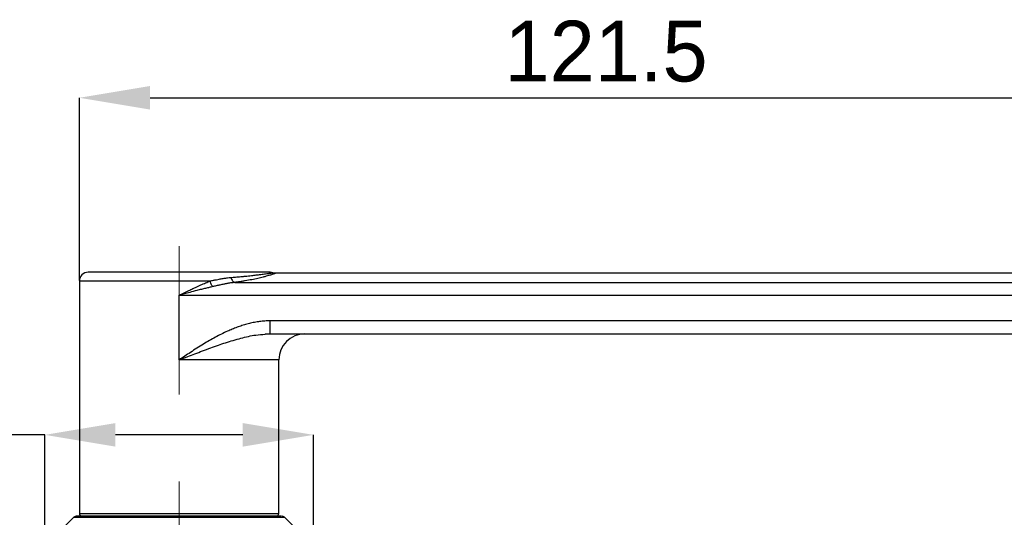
# Model space of a CAD drawing. Header units: millimetres. Extents: x 1370 to 1970, y 2215 to 2639.
# Tile 9 of 16: x 1473 to 1587, y 2363 to 2421. Entities that reach past the tile are written whole.
import ezdxf

# ---------------------------------------------------------------- set-up
doc = ezdxf.new("R2010")
doc.units = ezdxf.units.MM
doc.linetypes.add('CENTERX2', pattern=[20.32, 12.7, -2.54, 2.54, -2.54])
doc.layers.add('1轮廓实线层', color=7, linetype='Continuous')
doc.layers.add('2细线层', color=3, linetype='Continuous')
doc.styles.add('SLDTEXTSTYLE1', font='txt')
doc.dimstyles.new('SLDDIMSTYLE0', dxfattribs={"dimtxt": 7, "dimasz": 8.16, "dimexe": 0, "dimexo": 0.0625, "dimgap": 1.75, "dimtad": 2, "dimdec": 0, "dimrnd": 1e-09, "dimzin": 4, "dimdsep": 46, "dimtxsty": 'SLDTEXTSTYLE1', "dimsah": 1, "dimcen": 0.09, "dimadec": 0, "dimazin": 1, "dimtfac": 1, "dimtmove": 0, "dimatfit": 0, "dimfxl": 1, "dimfrac": 2, "dimtolj": 1, "dimtzin": 12, "dimarcsym": 0})
doc.dimstyles.new('SLDDIMSTYLE2', dxfattribs={"dimtxt": 7, "dimasz": 8.16, "dimexe": 0, "dimexo": 0.0625, "dimgap": 1.75, "dimtad": 2, "dimdec": 0, "dimrnd": 1e-09, "dimzin": 4, "dimdsep": 46, "dimtxsty": 'SLDTEXTSTYLE1', "dimsah": 1, "dimcen": 0.09, "dimadec": 0, "dimazin": 1, "dimtfac": 1, "dimtofl": 0, "dimtmove": 0, "dimatfit": 3, "dimfxl": 1, "dimfrac": 2, "dimtolj": 1, "dimtzin": 12, "dimarcsym": 0})

# ---------------------------------------------------------------- blocks, each defined once
blk = doc.blocks.new('*D20')
at = {"layer": '2细线层', "color": 0, "lineweight": -2, "ltscale": 2, "transparency": 16777216}
for p, q in [((1641.54, 2365.48), (1641.54, 2373.64)), ((1506.96, 2357.32), (1641.54, 2357.32)), ((1641.54, 2357.32), (1641.54, 2339.32)), ((1506.46, 2339.32), (1641.54, 2339.32)), ((1641.54, 2331.16), (1641.54, 2299.78))]:
    blk.add_line(p, q, dxfattribs=at)
at = {"layer": '2细线层', "color": 0, "ltscale": 2, "transparency": 16777216}
for points in [[(1640.18, 2365.48), (1642.9, 2365.48), (1641.54, 2357.32)], [(1640.18, 2331.16), (1642.9, 2331.16), (1641.54, 2339.32)]]:
    blk.add_solid(points, dxfattribs=at)
at = {"layer": 'Defpoints', "color": 0, "ltscale": 2, "transparency": 16777216}
for p in [(1506.89, 2357.32), (1506.39, 2339.32), (1641.54, 2339.32)]:
    blk.add_point(p, dxfattribs=at)
at = {"layer": '2细线层', "color": 0, "ltscale": 2, "transparency": 16777216, "insert": (1643.29, 2310.66), "char_height": 7, "attachment_point": 2, "rotation": 90, "style": 'SLDTEXTSTYLE1'}
blk.add_mtext('\\A1;GH=18', dxfattribs=at)
blk = doc.blocks.new('*D22')
at = {"layer": '2细线层', "color": 0, "lineweight": -2, "ltscale": 2, "transparency": 16777216}
for p, q in [((1475.89, 2372.68), (1453.28, 2372.68)), ((1475.89, 2359.88), (1475.89, 2372.68)), ((1498.73, 2372.68), (1484.05, 2372.68)), ((1506.89, 2359.88), (1506.89, 2372.68))]:
    blk.add_line(p, q, dxfattribs=at)
at = {"layer": '2细线层', "color": 0, "ltscale": 2, "transparency": 16777216}
for points in [[(1484.05, 2374.04), (1484.05, 2371.32), (1475.89, 2372.68)], [(1498.73, 2374.04), (1498.73, 2371.32), (1506.89, 2372.68)]]:
    blk.add_solid(points, dxfattribs=at)
at = {"layer": 'Defpoints', "color": 0, "ltscale": 2, "transparency": 16777216}
for p in [(1475.89, 2372.68), (1475.89, 2359.82), (1506.89, 2359.82)]:
    blk.add_point(p, dxfattribs=at)
at = {"layer": '2细线层', "color": 0, "ltscale": 2, "transparency": 16777216, "insert": (1460.51, 2381.43), "char_height": 7, "attachment_point": 2, "style": 'SLDTEXTSTYLE1'}
blk.add_mtext('\\A1;%%c31', dxfattribs=at)
blk = doc.blocks.new('*D23')
at = {"layer": '2细线层', "color": 0, "lineweight": -2, "ltscale": 2, "transparency": 16777216}
for p, q in [((1479.89, 2390.48), (1479.89, 2411.54)), ((1488.05, 2411.54), (1593.23, 2411.54)), ((1601.39, 2388.33), (1601.39, 2411.54))]:
    blk.add_line(p, q, dxfattribs=at)
at = {"layer": '2细线层', "color": 0, "ltscale": 2, "transparency": 16777216}
for points in [[(1488.05, 2412.9), (1488.05, 2410.18), (1479.89, 2411.54)], [(1593.23, 2412.9), (1593.23, 2410.18), (1601.39, 2411.54)]]:
    blk.add_solid(points, dxfattribs=at)
at = {"layer": 'Defpoints', "color": 0, "ltscale": 2, "transparency": 16777216}
for p in [(1601.39, 2411.54), (1479.89, 2390.42), (1601.39, 2388.27)]:
    blk.add_point(p, dxfattribs=at)
at = {"layer": '2细线层', "color": 0, "ltscale": 2, "transparency": 16777216, "insert": (1540.64, 2420.42), "char_height": 7, "attachment_point": 2, "style": 'SLDTEXTSTYLE1'}
blk.add_mtext('\\A1;121.5', dxfattribs=at)

msp = doc.modelspace()

# ---------------------------------------------------------------- linework, layer by layer
at = {"color": 179, "linetype": 'CENTERX2', "lineweight": 18, "ltscale": 4}
for p, q in [((1491.39, 2394.42), (1491.39, 2377.32)), ((1506.63, 2385.82), (1584.65, 2385.82)), ((1491.39, 2367.32), (1491.39, 2315.38))]:
    msp.add_line(p, q, dxfattribs=at)
at = {"layer": '1轮廓实线层', "linetype": 'Continuous', "lineweight": 25, "ltscale": 2}
for p, q in [((1599.39, 2391.32), (1502.52, 2391.32)), ((1479.89, 2390.42), (1479.89, 2363.62)), ((1479.89, 2390.42), (1494.96, 2390.42)), ((1497.83, 2390.25), (1599.39, 2390.25)), ((1491.39, 2381.32), (1491.39, 2388.78)), ((1491.39, 2388.78), (1599.39, 2388.78)), ((1589.39, 2385.82), (1501.89, 2385.82)), ((1501.27, 2384.3), (1501.95, 2384.34)), ((1501.27, 2384.3), (1501.89, 2384.34)), ((1501.89, 2384.32), (1501.3, 2384.28)), ((1501.31, 2384.27), (1501.89, 2384.32)), ((1501.89, 2384.32), (1501.89, 2384.37)), ((1501.89, 2384.32), (1589.39, 2384.32)), ((1502.89, 2381.32), (1491.39, 2381.32)), ((1502.89, 2363.62), (1502.89, 2381.32)), ((1479.89, 2363.62), (1502.89, 2363.62)), ((1479.25, 2363.18), (1475.89, 2359.82)), ((1479.25, 2363.18), (1503.54, 2363.18)), ((1506.89, 2359.82), (1503.54, 2363.18))]:
    msp.add_line(p, q, dxfattribs=at)
at = {"layer": '1轮廓实线层', "linetype": 'Continuous', "lineweight": 25, "ltscale": 4}
for centre, radius, start, end in [((1480.89, 2390.42), 1, 90, 180), ((1501.89, 2390.42), 1, 71.7965, 90), ((1505.89, 2381.32), 3, 90, 179.98), ((1480.19, 2363.62), 0.3, 180, 270), ((1502.59, 2363.62), 0.3, 270, 0), ((1479.6, 2362.82), 0.5, 90, 135), ((1503.19, 2362.82), 0.5, 45, 90)]:
    msp.add_arc(centre, radius, start, end, dxfattribs=at)
at = {"layer": '1轮廓实线层', "linetype": 'Continuous', "lineweight": 25, "ltscale": 2}
for points, knots in [([(1491.4, 2391.42), (1490.98, 2391.42), (1490.11, 2391.42), (1488.81, 2391.42), (1487.62, 2391.42), (1486.56, 2391.42), (1485.33, 2391.42), (1484.2, 2391.42), (1483.24, 2391.42), (1482.6, 2391.42), (1482.06, 2391.42), (1481.48, 2391.42), (1481.04, 2391.42), (1480.86, 2391.42), (1480.89, 2391.42), (1480.89, 2391.42)], [0, 0, 0, 0, 0.0776056, 0.1576182, 0.2398989, 0.3041967, 0.3685264, 0.4997151, 0.565381, 0.6310795, 0.6953772, 0.7597069, 0.8830419, 0.9994067, 1, 1, 1, 1]), ([(1501.89, 2391.42), (1501.89, 2391.42), (1500.79, 2391.42), (1496.85, 2391.42), (1494.19, 2391.42), (1491.4, 2391.42)], [0, 0, 0, 0, 0.5, 0.5, 1, 1, 1, 1]), ([(1494.96, 2390.42), (1495.02, 2390.44), (1495.15, 2390.46), (1495.34, 2390.5), (1495.57, 2390.55), (1495.84, 2390.6), (1496.19, 2390.67), (1496.57, 2390.73), (1496.98, 2390.79), (1497.23, 2390.81), (1497.36, 2390.82)], [0, 0, 0, 0, 0.07586, 0.151563, 0.227099, 0.357387, 0.480245, 0.664552, 0.837722, 1, 1, 1, 1]), ([(1497.36, 2390.82), (1497.44, 2390.83), (1497.63, 2390.85), (1497.91, 2390.87), (1498.2, 2390.89), (1498.5, 2390.92), (1498.84, 2390.95), (1499.32, 2391), (1499.77, 2391.05), (1500.26, 2391.11), (1500.62, 2391.15), (1500.97, 2391.19), (1501.36, 2391.25), (1501.64, 2391.29), (1501.84, 2391.31), (1501.96, 2391.33), (1502.07, 2391.35), (1502.15, 2391.36), (1502.2, 2391.37), (1502.2, 2391.37), (1502.21, 2391.37)], [0, 0, 0, 0, 0.028181, 0.058415, 0.090694, 0.125006, 0.161342, 0.211812, 0.304186, 0.34467, 0.428338, 0.483749, 0.538671, 0.669558, 0.708348, 0.749087, 0.817408, 0.881923, 0.942751, 1, 1, 1, 1]), ([(1497.36, 2390.82), (1497.41, 2390.68), (1497.48, 2390.55), (1497.65, 2390.34), (1497.74, 2390.27), (1497.83, 2390.25)], [0, 0, 0, 0, 0.5, 0.5, 1, 1, 1, 1]), ([(1502.52, 2391.32), (1502.52, 2391.32), (1502.52, 2391.32), (1502.5, 2391.31), (1502.48, 2391.3), (1502.44, 2391.28), (1502.4, 2391.26), (1502.31, 2391.22), (1502.13, 2391.16), (1501.81, 2391.06), (1501.45, 2390.96), (1501.12, 2390.87), (1500.79, 2390.79), (1500.37, 2390.69), (1499.79, 2390.57), (1499.16, 2390.46), (1498.64, 2390.37), (1498.25, 2390.31), (1497.97, 2390.27), (1497.83, 2390.25)], [0, 0, 0, 0, 0.045633, 0.089211, 0.130753, 0.170278, 0.20781, 0.243377, 0.349948, 0.451646, 0.521126, 0.59025, 0.639586, 0.688177, 0.781331, 0.873226, 0.915403, 0.95763, 1, 1, 1, 1]), ([(1491.39, 2388.78), (1491.51, 2388.84), (1491.73, 2388.94), (1492.05, 2389.1), (1492.35, 2389.24), (1492.62, 2389.37), (1492.86, 2389.49), (1493.07, 2389.59), (1493.41, 2389.75), (1493.87, 2389.95), (1494.43, 2390.2), (1494.79, 2390.35), (1494.96, 2390.42)], [0, 0, 0, 0, 0.097235, 0.18706, 0.269475, 0.34448, 0.412076, 0.472264, 0.525044, 0.697654, 0.855951, 1, 1, 1, 1]), ([(1495.27, 2389.77), (1495.13, 2389.74), (1494.86, 2389.67), (1494.42, 2389.57), (1493.94, 2389.45), (1493.34, 2389.3), (1492.48, 2389.07), (1491.8, 2388.89), (1491.39, 2388.78)], [0, 0, 0, 0, 0.102621, 0.215867, 0.339742, 0.474248, 0.682992, 1, 1, 1, 1]), ([(1495.27, 2389.77), (1495.21, 2389.85), (1495.15, 2389.95), (1495.05, 2390.18), (1495, 2390.3), (1494.96, 2390.42)], [0, 0, 0, 0, 0.5, 0.5, 1, 1, 1, 1]), ([(1497.83, 2390.25), (1497.75, 2390.24), (1497.58, 2390.22), (1497.33, 2390.19), (1497.11, 2390.16), (1496.9, 2390.12), (1496.72, 2390.09), (1496.45, 2390.03), (1496.1, 2389.96), (1495.68, 2389.86), (1495.4, 2389.8), (1495.27, 2389.77)], [0, 0, 0, 0, 0.104107, 0.200391, 0.288855, 0.369499, 0.442326, 0.507338, 0.683878, 0.848062, 1, 1, 1, 1]), ([(1501.89, 2385.82), (1501.79, 2385.82), (1501.59, 2385.82), (1501.28, 2385.8), (1500.98, 2385.78), (1500.68, 2385.74), (1500.38, 2385.7), (1500.08, 2385.65), (1499.79, 2385.58), (1499.49, 2385.52), (1499.2, 2385.44), (1498.92, 2385.36), (1498.63, 2385.27), (1498.35, 2385.18), (1498.07, 2385.08), (1497.79, 2384.97), (1497.52, 2384.86), (1497.24, 2384.75), (1496.59, 2384.46), (1495.56, 2383.95), (1494.13, 2383.12), (1492.75, 2382.23), (1491.83, 2381.61), (1491.39, 2381.32)], [0, 0, 0, 0, 0.026352, 0.052649, 0.078884, 0.105049, 0.131148, 0.157185, 0.183164, 0.209084, 0.234947, 0.260749, 0.286495, 0.312188, 0.33783, 0.363421, 0.388962, 0.414452, 0.439891, 0.574202, 0.712281, 0.865468, 1, 1, 1, 1]), ([(1501.89, 2384.37), (1501.89, 2384.39), (1501.89, 2384.43), (1501.89, 2384.74), (1501.89, 2385.23), (1501.89, 2385.63), (1501.89, 2385.82)], [0, 0, 0, 0, 0.161431, 0.440954, 0.720477, 1, 1, 1, 1]), ([(1491.39, 2381.32), (1491.73, 2381.45), (1492.33, 2381.69), (1493.23, 2382.03), (1494.11, 2382.37), (1495.02, 2382.7), (1495.9, 2383.02), (1497.06, 2383.41), (1498.49, 2383.83), (1500.01, 2384.2), (1500.95, 2384.25), (1501.31, 2384.27)], [0, 0, 0, 0, 0.101829, 0.1861, 0.275845, 0.372327, 0.462642, 0.546787, 0.72539, 0.895195, 1, 1, 1, 1]), ([(1503.12, 2363.32), (1503.05, 2363.32), (1502.92, 2363.32), (1502.48, 2363.32), (1501.91, 2363.32), (1501.25, 2363.32), (1500.3, 2363.32), (1499.14, 2363.32), (1497.83, 2363.32), (1496.78, 2363.32), (1495.69, 2363.32), (1494.45, 2363.32), (1493.08, 2363.32), (1491.6, 2363.32), (1490.14, 2363.32), (1488.71, 2363.32), (1487.28, 2363.32), (1486, 2363.32), (1484.88, 2363.32), (1483.59, 2363.32), (1482.44, 2363.32), (1481.49, 2363.32), (1480.88, 2363.32), (1480.39, 2363.32), (1479.97, 2363.32), (1479.7, 2363.32), (1479.58, 2363.32), (1479.61, 2363.32), (1479.61, 2363.32)], [0, 0, 0, 0, 0.0401754, 0.0815968, 0.1241912, 0.1574779, 0.1907793, 0.2586933, 0.2926882, 0.3266982, 0.3599849, 0.3932862, 0.4358676, 0.4772922, 0.5174775, 0.5576496, 0.5990744, 0.6416688, 0.6749554, 0.7082568, 0.7761708, 0.8101657, 0.8441757, 0.8774624, 0.9107638, 0.9533451, 0.9947731, 1, 1, 1, 1])]:
    msp.add_open_spline(points, degree=3, knots=knots, dxfattribs=at)
msp.add_open_spline([(1502.52, 2391.32), (1502.41, 2391.32), (1502.3, 2391.34), (1502.21, 2391.37)], degree=3, dxfattribs=at)

# ---------------------------------------------------------------- dimensions: what is measured, and where the dimension line sits
at = {"layer": '2细线层', "ltscale": 2}
for base, p1, p2, text, picture, middle in [((1601.39, 2411.54), (1479.89, 2390.42), (1601.39, 2388.27), '121.5', '*D23', (1540.64, 2411.54)), ((1475.89, 2372.68), (1506.89, 2359.82), (1475.89, 2359.82), '%%c<>', '*D22', (1460.51, 2372.68))]:
    dim = msp.add_linear_dim(base=base, p1=p1, p2=p2, text=text, dimstyle='SLDDIMSTYLE2', dxfattribs=at)
    dim.commit()
    dim.dimension.update_dxf_attribs({"geometry": picture, "text_midpoint": middle, "dimtype": 160})
dim = msp.add_linear_dim(base=(1641.54, 2339.32), p1=(1506.89, 2357.32), p2=(1506.39, 2339.32), angle=90, text='GH=<>', dimstyle='SLDDIMSTYLE0', dxfattribs=at)
dim.commit()
dim.dimension.update_dxf_attribs({"geometry": '*D20', "text_midpoint": (1641.54, 2310.66), "dimtype": 160})

doc.saveas('drawing.dxf')
